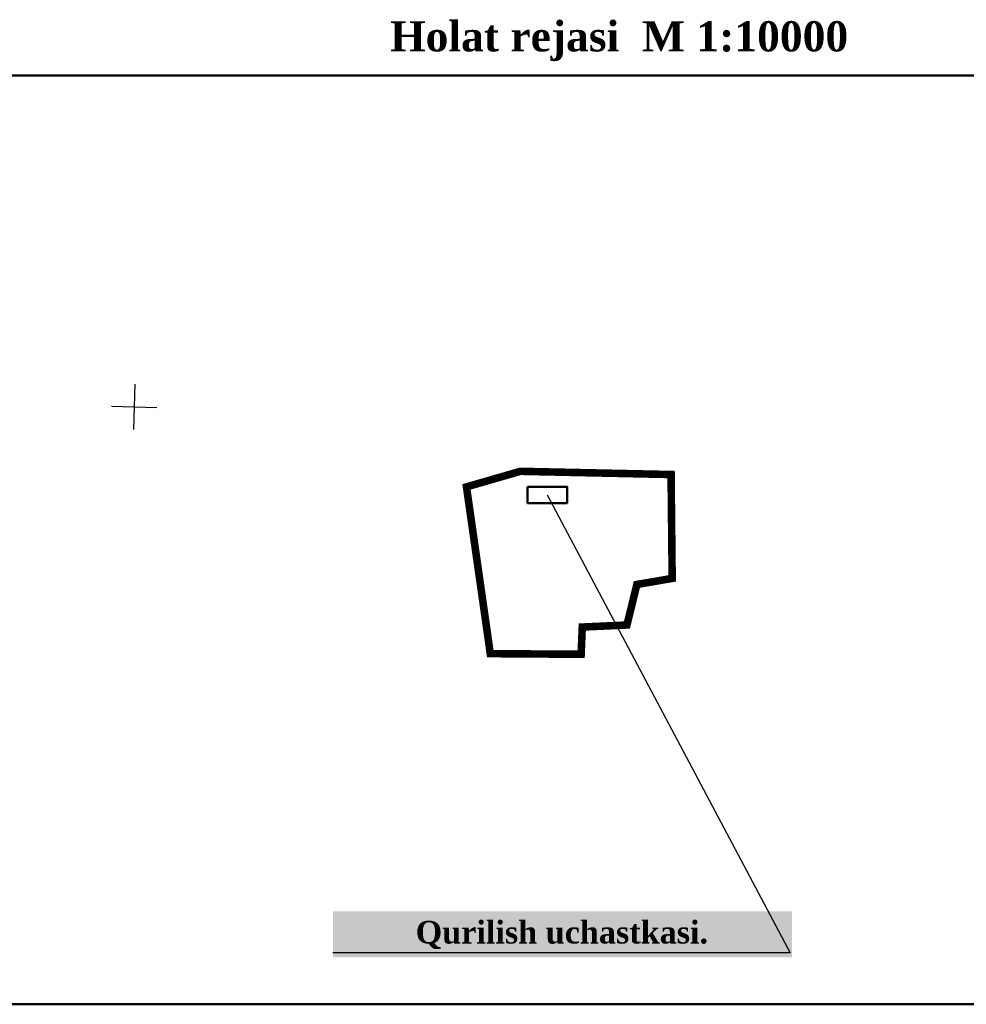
# Model space of a CAD drawing. Header units: millimetres. Extents: x -257011 to 237647566, y 2784933 to 6706507.
# Tile 160 of 256: x 9397534 to 9460301, y 5125587 to 5190848. Entities that reach past the tile are written whole.
import ezdxf

# ---------------------------------------------------------------- set-up
doc = ezdxf.new("R2010")
doc.units = ezdxf.units.MM
doc.header["$LTSCALE"] = 1000
for name, color, linetype in [('(001) Сетка', 92, 'Continuous'), ('(002) Рамка', 7, 'Continuous'), ('(040) Ограда', 7, 'Continuous')]:
    doc.layers.add(name, color=color, linetype=linetype)
doc.layers.add('Та', color=250, linetype='Continuous', lineweight=25)
doc.styles.get("Standard").update_dxf_attribs({"font": 'ARIALN.TTF'})
doc.linetypes.add('KANALIS_K', pattern='A,1,["<",Standard,S=1.8,R=0,X=-0.9,Y=-0.9],3,-1,["К",Standard,S=1.8,R=0,X=-0.9,Y=-0.9],-1,10', length=16)
picture_1 = doc.add_image_def('image6.png', size_in_pixel=(1429, 926))

# ---------------------------------------------------------------- blocks, each defined once
blk = doc.blocks.new('Setka')
at = {"layer": '(001) Сетка'}
for p, q in [((0, 1.5), (0, -1.5)), ((-1.5, 0), (1.5, 0))]:
    blk.add_line(p, q, dxfattribs=at)
blk = doc.blocks.new('kjvklglhl')
at = {"layer": '(001) Сетка'}
blk.add_blockref('Setka', (439.817, 524.81), dxfattribs=at)
blk = doc.blocks.new('rfregd')
at = {"lineweight": 5, "xscale": 999.9999999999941, "yscale": 999.9999999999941, "zscale": 999.9999999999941, "rotation": 358.3893224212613}
blk.add_blockref('kjvklglhl', (8949572.3, 4641190.3), dxfattribs=at)

msp = doc.modelspace()

# ---------------------------------------------------------------- hatches: boundary and pattern name
at = {"layer": '(040) Ограда', "linetype": 'KANALIS_K', "ltscale": 1000}
h = msp.add_hatch(color=256, dxfattribs=at)
h.set_gradient(color1=(255, 255, 255), tint=0.41, name='INVSPHERICAL')
h.paths.add_polyline_path([(9418304.365, 5128695.57), (9448740.359, 5128695.57), (9448740.359, 5131744.841), (9418304.365, 5131744.841)])

# ---------------------------------------------------------------- linework, layer by layer
at = {"layer": '(002) Рамка', "color": 1, "lineweight": 50, "ltscale": 1000, "const_width": 500}
msp.add_lwpolyline([(9430732.216, 5160913.599), (9427159.684, 5159882.273), (9428737.433, 5148828.704), (9434760.203, 5148786.349), (9434838.26, 5150592.04), (9437798.222, 5150726.4), (9438457.716, 5153412.634), (9440799.119, 5153816.458), (9440726.032, 5160700.536), (9430732.216, 5160913.599)], dxfattribs=at)
at = {"lineweight": 50, "ltscale": 1000}
msp.add_lwpolyline([(9431206.914, 5159888.043), (9433826.068, 5159888.043), (9433826.068, 5158804.341), (9431206.914, 5158804.341)], close=True, dxfattribs=at)
at = {"layer": 'Та', "lineweight": 30}
msp.add_lwpolyline([(9432516.491, 5159346.192), (9448618.174, 5129004.256), (9418304.365, 5129004.256)], dxfattribs=at)

# ---------------------------------------------------------------- block references
at = {"lineweight": 50}
msp.add_blockref('rfregd', (1154.361, 11760.578), dxfattribs=at)

# ---------------------------------------------------------------- texts
at = {"insert": (9437285.136, 5190745.717), "char_height": 2000, "width": 64130.12618, "attachment_point": 2}
msp.add_mtext('{\\fTimes New Roman|b1|i0|c0|p18;Holat rejasi  M 1:10000}', dxfattribs=at)
at = {"color": 0, "insert": (9423788.895, 5131116.404), "char_height": 1500, "width": 49520.09265, "attachment_point": 1}
msp.add_mtext('{\\fTimes New Roman|b1|i0|c204|p18;Qurilish uchastkasi.}', dxfattribs=at)

# ---------------------------------------------------------------- pictures from other files: only their frames are drawn
at = {"lineweight": 50, "ltscale": 1000}
image = msp.add_image(picture_1, insert=(9389505.239, 5125587.08), size_in_units=(95014.626, 61570.01), dxfattribs=at)
image.dxf.flags = 7

doc.saveas('drawing.dxf')
